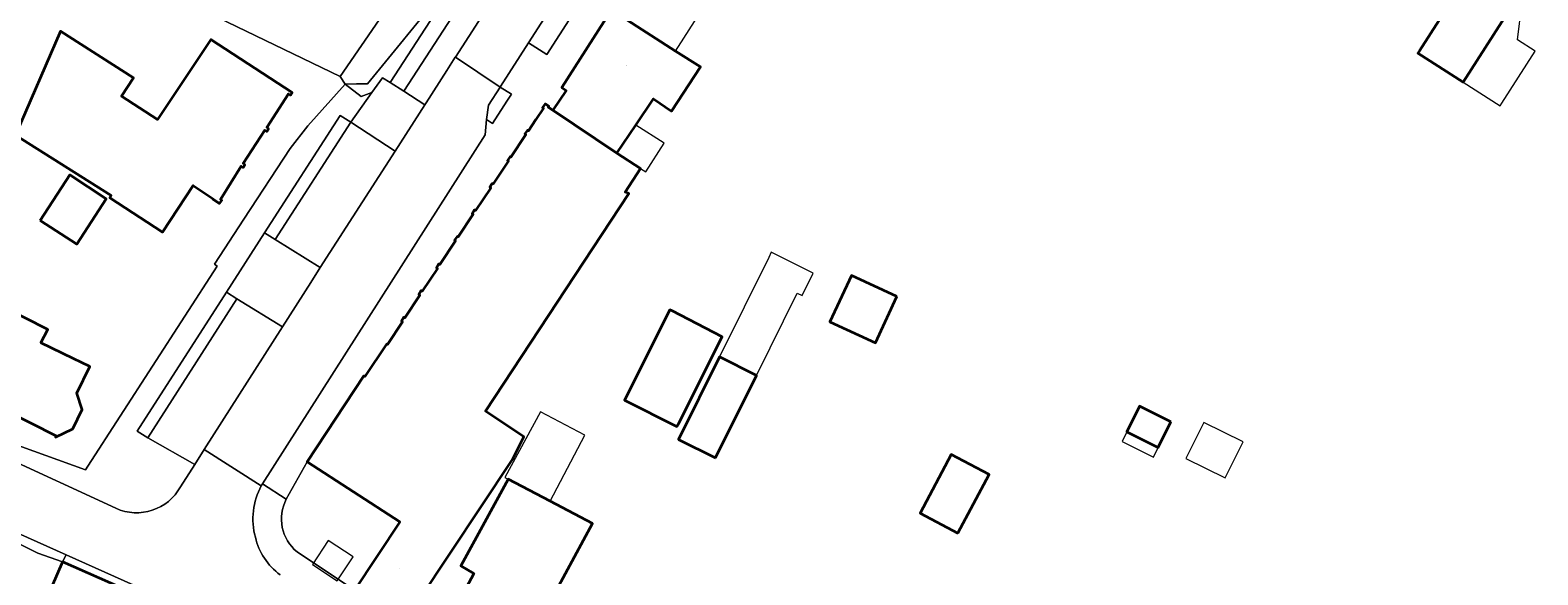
# Model space of a CAD drawing. Header units: metres. Extents: x 200176 to 205485, y 394066 to 399855.
# Tile 68 of 230: x 203561 to 203701, y 395824 to 395875. Entities that reach past the tile are written whole.
import ezdxf
from ezdxf.enums import TextEntityAlignment as Align

# ---------------------------------------------------------------- set-up
doc = ezdxf.new("R2010")
doc.units = ezdxf.units.M
for name, color, linetype, lineweight in [('B-WE-GR-GRAS-GV', 60, 'Continuous', 13), ('B-WE-GR-HAAG-GV', 90, 'Continuous', 13), ('B-WE-OG-BEBOUWING-GV', 7, 'Continuous', 35), ('B-WE-OG-BEBOUWING-T18', 10, 'Continuous', 18), ('B-WE-OG-BEBOUWING_LUIFEL-GV', 7, 'Continuous', 18), ('B-WE-OG-TERREIN_CULTUURSCHEIDING-GV', 7, 'Continuous', 18), ('B-WE-OG-TERREIN_ERF-GV', 7, 'Continuous', 18), ('B-WE-VH-GOOT-G', 170, 'Continuous', 18), ('B-WE-VH-VERHARDING_FUNDERING_ZAND-GV', 7, 'Continuous', 18), ('B-WE-VH-VERHARDING_SIERBESTRATING-GV', 252, 'Continuous', 18), ('B-WE-VH-VERHARDING_STRAATBAKSTEEN-GV', 252, 'Continuous', 18), ('B-WE-VH-VERHARDING_TEGEL-GV', 252, 'Continuous', 18)]:
    doc.layers.add(name, color=color, linetype=linetype, lineweight=lineweight)
doc.styles.add('NLCS-ISO-M20-T18', font='NLCS-ISO.ttf', dxfattribs={"height": 0.036})

msp = doc.modelspace()

# ---------------------------------------------------------------- linework, layer by layer
at = {"layer": 'B-WE-GR-GRAS-GV', "flags": 128}
msp.add_lwpolyline([(203610.818, 395901.734), (203534.504, 395946.801), (203532.038, 395942.091), (203513.427, 395906.223), (203529.67, 395899.392), (203548.054, 395890.912), (203589.98, 395870.723), (203606.453, 395894.656)], close=True, dxfattribs=at)
msp.add_lwpolyline([(203635.73, 395943.913), (203634.12, 395940.784), (203626.638, 395927.379), (203615.321, 395909.034), (203610.818, 395901.734), (203606.453, 395894.656), (203589.98, 395870.723), (203590.422, 395869.999), (203591.495, 395870.018), (203592.509, 395870.036), (203594.176, 395872.069), (203597.933, 395876.651), (203605.474, 395888.425), (203605.368, 395889.592), (203605.342, 395889.88), (203605.343, 395889.908), (203608.137, 395893.715), (203622.727, 395916.044), (203637.267, 395937.153), (203642.215, 395946.027)], dxfattribs=at)
at = {"layer": 'B-WE-GR-HAAG-GV', "flags": 128}
for points in [[(203595.874, 395869.342), (203597.831, 395868.084), (203597.95, 395868.269), (203599.876, 395871.279), (203600.668, 395872.516), (203600.672, 395872.513), (203643.66, 395939.157), (203641.979, 395940.242)], [(203603.565, 395866.704), (203604.116, 395866.355), (203605.466, 395868.421), (203605.893, 395869.075), (203604.849, 395869.735), (203603.743, 395868.063)], [(203583.915, 395855.57), (203590.948, 395866.475), (203589.981, 395867.098), (203582.948, 395856.193)], [(203572.091, 395837.153), (203580.364, 395850.052), (203579.396, 395850.673), (203571.123, 395837.774)]]:
    msp.add_lwpolyline(points, close=True, dxfattribs=at)
at = {"layer": 'B-WE-OG-BEBOUWING-GV', "flags": 128}
for points in [[(203699.152, 395877.76), (203694.938, 395880.451), (203690.248, 395873.11), (203690.091, 395872.864), (203694.304, 395870.172)], [(203609.722, 395867.574), (203615.677, 395863.604), (203617.435, 395866.205), (203619.086, 395868.649), (203620.759, 395867.502), (203623.432, 395871.6), (203621.131, 395873.076), (203616.183, 395876.251), (203615.174, 395876.898), (203610.549, 395869.691), (203610.956, 395869.419)], [(203569.284, 395858.977), (203573.473, 395856.248), (203576.298, 395860.584), (203578.164, 395859.364), (203578.131, 395859.313), (203578.759, 395858.903), (203578.986, 395859.201), (203578.85, 395859.303), (203580.776, 395862.377), (203580.952, 395862.263), (203581.126, 395862.522), (203580.95, 395862.636), (203582.972, 395865.718), (203583.148, 395865.604), (203583.322, 395865.863), (203583.146, 395865.977), (203585.169, 395869.087), (203585.345, 395868.973), (203585.516, 395869.239), (203577.954, 395874.158), (203573, 395866.715), (203569.663, 395868.877), (203570.763, 395870.574), (203563.991, 395874.921), (203559.81, 395865.26), (203568.697, 395859.658), (203568.562, 395859.447)], [(203562.102, 395857.348), (203565.496, 395855.137), (203568.243, 395859.354), (203564.849, 395861.565)], [(203641.7, 395850.267), (203637.468, 395852.225), (203635.473, 395847.926), (203639.705, 395845.968)], [(203562.166, 395845.987), (203562.795, 395847.219), (203556.498, 395850.402), (203554.523, 395846.489), (203558.121, 395844.673), (203556.273, 395841.013), (203563.572, 395837.329), (203563.515, 395837.212), (203565.125, 395837.983), (203565.996, 395839.776), (203565.513, 395841.307), (203566.714, 395843.77), (203565.173, 395844.521)], [(203621.404, 395838.455), (203625.464, 395846.549), (203620.799, 395848.954), (203620.611, 395849.049), (203616.393, 395840.641), (203621.26, 395838.2)], [(203624.84, 395835.294), (203628.644, 395842.959), (203625.198, 395844.669), (203621.394, 395837.004)], [(203667.152, 395838.65), (203664.234, 395840.095), (203663.059, 395837.722), (203665.977, 395836.276)], [(203647.364, 395828.307), (203650.253, 395833.749), (203646.744, 395835.612), (203643.855, 395830.17)], [(203609.242, 395821.466), (203613.402, 395829.216), (203609.482, 395831.269), (203605.562, 395833.323), (203601.193, 395825.258), (203602.388, 395824.556), (203599.044, 395818.307), (203605.657, 395814.768), (203606.837, 395816.972)], [(203570.141, 395820.268), (203571.059, 395822.596), (203564.187, 395825.63), (203563.177, 395823.343), (203559.461, 395814.924), (203565.419, 395812.87), (203566.184, 395814.961), (203566.485, 395815.656), (203565.861, 395815.926), (203566.712, 395817.892), (203568.839, 395816.965)]]:
    msp.add_lwpolyline(points, close=True, dxfattribs=at)
msp.add_lwpolyline([(203597.267, 395822.068), (203605.982, 395835.158), (203607.034, 395837.264), (203603.463, 395839.627), (203616.789, 395859.845), (203616.459, 395859.972), (203617.884, 395862.178), (203615.677, 395863.604), (203609.722, 395867.574), (203609.306, 395867.852), (203609.368, 395867.943), (203609.01, 395868.182), (203608.779, 395867.837), (203608.872, 395867.778), (203608.149, 395866.705), (203607.459, 395865.68), (203607.366, 395865.739), (203607.139, 395865.383), (203607.232, 395865.324), (203605.834, 395863.217), (203605.748, 395863.272), (203605.521, 395862.916), (203605.601, 395862.866), (203604.184, 395860.731), (203604.091, 395860.79), (203603.864, 395860.434), (203603.957, 395860.375), (203602.554, 395858.27), (203602.461, 395858.329), (203602.234, 395857.973), (203602.327, 395857.914), (203600.922, 395855.808), (203600.829, 395855.867), (203600.602, 395855.511), (203600.695, 395855.452), (203599.232, 395853.25), (203599.139, 395853.309), (203598.912, 395852.953), (203599.005, 395852.894), (203597.598, 395850.772), (203597.505, 395850.831), (203597.278, 395850.475), (203597.371, 395850.416), (203595.989, 395848.301), (203595.896, 395848.36), (203595.669, 395848.004), (203595.762, 395847.945), (203594.372, 395845.81), (203594.281, 395845.871), (203592.27, 395842.841), (203592.178, 395842.902), (203586.906, 395834.943), (203595.506, 395829.36), (203591.295, 395822.998)], dxfattribs=at)
at = {"layer": 'B-WE-OG-BEBOUWING_LUIFEL-GV', "flags": 128}
for points in [[(203616.183, 395876.251), (203621.131, 395873.076), (203623.168, 395876.251), (203618.22, 395879.425)], [(203697.895, 395868.225), (203700.984, 395873.061), (203699.346, 395874.107), (203699.742, 395877.383), (203699.152, 395877.76), (203694.304, 395870.172), (203697.738, 395867.979)], [(203615.677, 395863.604), (203617.884, 395862.178), (203618.354, 395861.874), (203620.058, 395864.511), (203617.435, 395866.205)], [(203625.198, 395844.669), (203628.644, 395842.959), (203632.432, 395850.59), (203632.886, 395850.365), (203633.925, 395852.458), (203630.024, 395854.394), (203629.788, 395853.917)], [(203605.562, 395833.323), (203609.482, 395831.269), (203612.703, 395837.417), (203608.573, 395839.584), (203605.27, 395833.488)], [(203672.179, 395833.435), (203673.848, 395836.784), (203670.219, 395838.592), (203668.55, 395835.243)], [(203663.059, 395837.722), (203662.609, 395836.814), (203665.527, 395835.369), (203665.977, 395836.276)], [(203591.162, 395826.113), (203588.864, 395827.635), (203587.384, 395825.399), (203589.682, 395823.877)]]:
    msp.add_lwpolyline(points, close=True, dxfattribs=at)
at = {"layer": 'B-WE-OG-TERREIN_CULTUURSCHEIDING-GV', "flags": 128}
msp.add_lwpolyline([(203592.915, 395869.221), (203593.91, 395870.595), (203594.603, 395870.159), (203652.423, 395959.054), (203653.3, 395960.403), (203703.182, 396037.33), (203701.78, 396038.345), (203691.514, 396022.618), (203665.755, 395983.157), (203647.917, 395955.021), (203642.215, 395946.027), (203637.267, 395937.153), (203622.727, 395916.044), (203608.137, 395893.715), (203605.343, 395889.908), (203605.342, 395889.88), (203605.368, 395889.592), (203605.474, 395888.425), (203597.933, 395876.651), (203594.176, 395872.069), (203592.509, 395870.036), (203591.495, 395870.018), (203590.422, 395869.999), (203591.905, 395868.862)], close=True, dxfattribs=at)
at = {"layer": 'B-WE-OG-TERREIN_ERF-GV', "flags": 128}
for points in [[(203558.945, 395836.86), (203566.312, 395834.188), (203566.539, 395834.538), (203578.552, 395853.101), (203578.286, 395853.279), (203581.028, 395857.459), (203585.334, 395864.023), (203586.97, 395866.126), (203590.422, 395869.999), (203589.98, 395870.723), (203548.054, 395890.912)], [(203616.183, 395876.251), (203621.131, 395873.076), (203623.432, 395871.6), (203620.759, 395867.502), (203619.086, 395868.649), (203617.435, 395866.205), (203615.677, 395863.604), (203617.884, 395862.178), (203616.459, 395859.972), (203616.789, 395859.845), (203603.463, 395839.627), (203607.034, 395837.264), (203605.982, 395835.158), (203597.267, 395822.068)], [(203591.295, 395822.998), (203595.506, 395829.36), (203586.906, 395834.943), (203584.967, 395831.467)], [(203599.044, 395818.307), (203602.388, 395824.556), (203601.193, 395825.258), (203605.562, 395833.323), (203609.482, 395831.269), (203613.402, 395829.216), (203609.242, 395821.466)], [(203563.177, 395823.343), (203564.187, 395825.63), (203561.881, 395826.447), (203556.895, 395828.93)], [(203585.962, 395826.571), (203591.295, 395822.998)]]:
    msp.add_lwpolyline(points, dxfattribs=at)
for points in [[(203690.248, 395873.11), (203694.938, 395880.451), (203699.152, 395877.76), (203694.304, 395870.172), (203690.091, 395872.864)], [(203577.954, 395874.158), (203585.516, 395869.239), (203585.345, 395868.973), (203585.169, 395869.087), (203583.146, 395865.977), (203583.322, 395865.863), (203583.148, 395865.604), (203582.972, 395865.718), (203580.95, 395862.636), (203581.126, 395862.522), (203580.952, 395862.263), (203580.776, 395862.377), (203578.85, 395859.303), (203578.986, 395859.201), (203578.759, 395858.903), (203578.131, 395859.313), (203578.164, 395859.364), (203576.298, 395860.584), (203573.473, 395856.248), (203569.284, 395858.977), (203568.562, 395859.447), (203568.697, 395859.658), (203559.81, 395865.26), (203563.991, 395874.921), (203570.763, 395870.574), (203569.663, 395868.877), (203573, 395866.715)], [(203564.849, 395861.565), (203568.243, 395859.354), (203565.496, 395855.137), (203562.102, 395857.348)], [(203641.7, 395850.267), (203639.705, 395845.968), (203635.473, 395847.926), (203637.468, 395852.225)], [(203556.498, 395850.402), (203562.795, 395847.219), (203562.166, 395845.987), (203565.173, 395844.521), (203566.714, 395843.77), (203565.513, 395841.307), (203565.996, 395839.776), (203565.125, 395837.983), (203563.515, 395837.212), (203563.572, 395837.329), (203556.273, 395841.013), (203558.121, 395844.673), (203554.523, 395846.489)], [(203625.464, 395846.549), (203621.404, 395838.455), (203621.26, 395838.2), (203616.393, 395840.641), (203620.611, 395849.049), (203620.799, 395848.954)], [(203625.198, 395844.669), (203628.644, 395842.959), (203624.84, 395835.294), (203621.394, 395837.004)], [(203663.059, 395837.722), (203664.234, 395840.095), (203667.152, 395838.65), (203665.977, 395836.276)], [(203647.364, 395828.307), (203643.855, 395830.17), (203646.744, 395835.612), (203650.253, 395833.749)]]:
    msp.add_lwpolyline(points, close=True, dxfattribs=at)
at = {"layer": 'B-WE-OG-TERREIN_ERF-GV'}
msp.add_lwpolyline([(203584.967, 395831.467, 0.3558433), (203585.962, 395826.571)], format="xyb", dxfattribs=at)
at = {"layer": 'B-WE-VH-GOOT-G', "flags": 128}
for points in [[(203597.95, 395868.269), (203599.876, 395871.279)], [(203597.831, 395868.084), (203595.072, 395863.789)], [(203597.95, 395868.269), (203597.831, 395868.084)], [(203603.427, 395865.299), (203582.744, 395832.885)], [(203595.072, 395863.789), (203588.122, 395852.971)], [(203588.122, 395852.971), (203587.232, 395851.586), (203584.601, 395847.46)], [(203584.601, 395847.46), (203577.346, 395836.085)], [(203558.342, 395835.581), (203569.116, 395830.621)], [(203577.346, 395836.085), (203576.452, 395834.683)], [(203576.452, 395834.683), (203575.133, 395832.614)], [(203582.744, 395832.885), (203582.634, 395832.713)], [(203564.502, 395826.304), (203555.79, 395830.205)], [(203578.218, 395820.053), (203576.193, 395821.068), (203564.502, 395826.304)]]:
    msp.add_lwpolyline(points, dxfattribs=at)
at = {"layer": 'B-WE-VH-GOOT-G'}
for points in [[(203569.116, 395830.621, 0.3927359), (203575.133, 395832.614)], [(203582.634, 395832.713, 0.1911959), (203582.093, 395827.927)], [(203582.093, 395827.927, 0.1790267), (203584.396, 395824.437)]]:
    msp.add_lwpolyline(points, format="xyb", dxfattribs=at)
at = {"layer": 'B-WE-VH-VERHARDING_FUNDERING_ZAND-GV', "flags": 128}
for points in [[(203595.874, 395869.342), (203597.831, 395868.084), (203597.95, 395868.269), (203599.876, 395871.279), (203600.668, 395872.516), (203600.672, 395872.513), (203643.66, 395939.157), (203641.979, 395940.242)], [(203604.849, 395869.735), (203603.743, 395868.063), (203603.565, 395866.704), (203604.116, 395866.355), (203605.466, 395868.421), (203605.893, 395869.075)], [(203583.915, 395855.57), (203590.948, 395866.475), (203589.981, 395867.098), (203582.948, 395856.193)], [(203572.091, 395837.153), (203580.364, 395850.052), (203579.396, 395850.673), (203571.123, 395837.774)]]:
    msp.add_lwpolyline(points, close=True, dxfattribs=at)
at = {"layer": 'B-WE-VH-VERHARDING_SIERBESTRATING-GV', "flags": 128}
for points in [[(203595.072, 395863.789), (203590.948, 395866.475), (203583.915, 395855.57), (203588.122, 395852.971)], [(203580.364, 395850.052), (203572.091, 395837.153), (203576.452, 395834.683), (203577.346, 395836.085), (203584.601, 395847.46)]]:
    msp.add_lwpolyline(points, close=True, dxfattribs=at)
at = {"layer": 'B-WE-VH-VERHARDING_STRAATBAKSTEEN-GV', "flags": 128}
for points in [[(203655.925, 395958.102), (203655.589, 395957.603), (203655.137, 395956.93), (203644.427, 395940.355), (203643.66, 395939.157), (203600.672, 395872.513), (203604.849, 395869.735), (203604.873, 395869.772), (203607.456, 395873.852), (203610.728, 395878.928), (203612.163, 395881.157), (203618.716, 395891.287), (203622.196, 395896.72), (203628.735, 395906.896), (203636.792, 395919.351), (203650.076, 395939.886)], [(203612.42, 395877.807), (203609.178, 395872.753), (203607.456, 395873.852), (203604.873, 395869.772), (203604.849, 395869.735), (203605.893, 395869.075), (203605.466, 395868.421), (203604.116, 395866.355), (203603.565, 395866.704), (203603.427, 395865.299), (203582.744, 395832.885), (203584.967, 395831.467), (203586.906, 395834.943), (203592.178, 395842.902), (203592.27, 395842.841), (203594.281, 395845.871), (203594.372, 395845.81), (203595.762, 395847.945), (203595.669, 395848.004), (203595.896, 395848.36), (203595.989, 395848.301), (203597.371, 395850.416), (203597.278, 395850.475), (203597.505, 395850.831), (203597.598, 395850.772), (203599.005, 395852.894), (203598.912, 395852.953), (203599.139, 395853.309), (203599.232, 395853.25), (203600.695, 395855.452), (203600.602, 395855.511), (203600.829, 395855.867), (203600.922, 395855.808), (203602.327, 395857.914), (203602.234, 395857.973), (203602.461, 395858.329), (203602.554, 395858.27), (203603.957, 395860.375), (203603.864, 395860.434), (203604.091, 395860.79), (203604.184, 395860.731), (203605.601, 395862.866), (203605.521, 395862.916), (203605.748, 395863.272), (203605.834, 395863.217), (203607.232, 395865.324), (203607.139, 395865.383), (203607.366, 395865.739), (203607.459, 395865.68), (203608.149, 395866.705), (203608.872, 395867.778), (203608.779, 395867.837), (203609.01, 395868.182), (203609.368, 395867.943), (203609.306, 395867.852), (203609.722, 395867.574), (203610.956, 395869.419), (203610.549, 395869.691), (203615.174, 395876.898)], [(203575.133, 395832.614), (203576.452, 395834.683), (203572.091, 395837.153), (203571.123, 395837.774), (203579.396, 395850.673), (203582.948, 395856.193), (203589.981, 395867.098), (203590.948, 395866.475), (203592.915, 395869.221), (203591.905, 395868.862), (203590.422, 395869.999), (203586.97, 395866.126), (203585.334, 395864.023), (203581.028, 395857.459)], [(203581.028, 395857.459), (203578.286, 395853.279), (203578.552, 395853.101), (203566.539, 395834.538), (203566.312, 395834.188), (203558.945, 395836.86), (203558.342, 395835.581), (203569.116, 395830.621)], [(203569.116, 395830.621), (203558.342, 395835.581)], [(203582.634, 395832.713), (203577.346, 395836.085), (203576.452, 395834.683), (203575.133, 395832.614)], [(203584.967, 395831.467), (203582.744, 395832.885), (203582.634, 395832.713)], [(203555.79, 395830.205), (203564.502, 395826.304), (203576.193, 395821.068), (203578.218, 395820.053), (203578.367, 395819.978), (203582.925, 395817.693), (203590.668, 395813.811), (203593.566, 395812.358), (203598.694, 395809.787), (203603.469, 395807.809), (203606.136, 395806.704), (203607.16, 395806.28), (203612.728, 395803.974), (203637.132, 395793.866), (203640.356, 395792.531), (203670.574, 395780.014), (203676.475, 395777.6), (203678.999, 395776.568), (203684.585, 395774.356), (203710.233, 395764.493)], [(203630.28, 395802.775), (203623.352, 395805.918), (203616.716, 395808.928), (203615.488, 395809.596), (203608.861, 395813.097), (203608.954, 395813.274), (203605.657, 395814.768), (203599.044, 395818.307), (203595.855, 395819.948), (203595.578, 395820.129), (203595.58, 395820.132), (203591.295, 395822.998), (203585.962, 395826.571)]]:
    msp.add_lwpolyline(points, dxfattribs=at)
for points in [[(203607.456, 395873.852), (203609.178, 395872.753), (203612.42, 395877.807), (203610.728, 395878.928)], [(203577.346, 395836.085), (203582.634, 395832.713), (203582.744, 395832.885), (203603.427, 395865.299), (203603.565, 395866.704), (203603.743, 395868.063), (203604.849, 395869.735), (203600.672, 395872.513), (203600.668, 395872.516), (203599.876, 395871.279), (203597.95, 395868.269), (203597.831, 395868.084), (203595.072, 395863.789), (203588.122, 395852.971), (203587.232, 395851.586), (203584.601, 395847.46)], [(203590.948, 395866.475), (203595.072, 395863.789), (203597.831, 395868.084), (203595.874, 395869.342), (203594.603, 395870.159), (203593.91, 395870.595), (203592.915, 395869.221)], [(203579.396, 395850.673), (203580.364, 395850.052), (203584.601, 395847.46), (203587.232, 395851.586), (203588.122, 395852.971), (203583.915, 395855.57), (203582.948, 395856.193)], [(203556.895, 395828.93), (203561.881, 395826.447), (203564.187, 395825.63), (203564.502, 395826.304), (203555.79, 395830.205), (203555.727, 395830.064), (203555.501, 395829.556)], [(203564.187, 395825.63), (203571.059, 395822.596), (203578.206, 395819.441), (203578.367, 395819.978), (203578.218, 395820.053), (203576.193, 395821.068), (203564.502, 395826.304)]]:
    msp.add_lwpolyline(points, close=True, dxfattribs=at)
at = {"layer": 'B-WE-VH-VERHARDING_STRAATBAKSTEEN-GV'}
for points in [[(203575.133, 395832.614, -0.3927359), (203569.116, 395830.621)], [(203569.116, 395830.621, 0.3927359), (203575.133, 395832.614)], [(203582.093, 395827.927, -0.1911959), (203582.634, 395832.713)], [(203582.634, 395832.713, 0.1911959), (203582.093, 395827.927)], [(203585.962, 395826.571, -0.3558433), (203584.967, 395831.467)], [(203584.396, 395824.437, -0.1790267), (203582.093, 395827.927)], [(203582.093, 395827.927, 0.1790267), (203584.396, 395824.437)]]:
    msp.add_lwpolyline(points, format="xyb", dxfattribs=at)
at = {"layer": 'B-WE-VH-VERHARDING_TEGEL-GV', "flags": 128}
msp.add_lwpolyline([(203594.603, 395870.159), (203595.874, 395869.342), (203641.979, 395940.242), (203642.755, 395941.436), (203653.532, 395958.009), (203653.68, 395958.236), (203652.423, 395959.054)], close=True, dxfattribs=at)

# ---------------------------------------------------------------- texts
at = {"layer": 'B-WE-OG-BEBOUWING-T18', "style": 'NLCS-ISO-M20-T18'}
for s, rotation, p in [('39', 327.3, (203616.595, 395871.706)), ('20b', 326.7, (203578.667, 395866.449)), ('20c', 326.9, (203563.306, 395859.103)), ('22', 334.1, (203562.389, 395841.506)), ('96', 326.3, (203595.521, 395825.033))]:
    msp.add_text(s, height=0.036, rotation=rotation, dxfattribs=at).set_placement(p, align=Align.MIDDLE)

doc.saveas('drawing.dxf')
